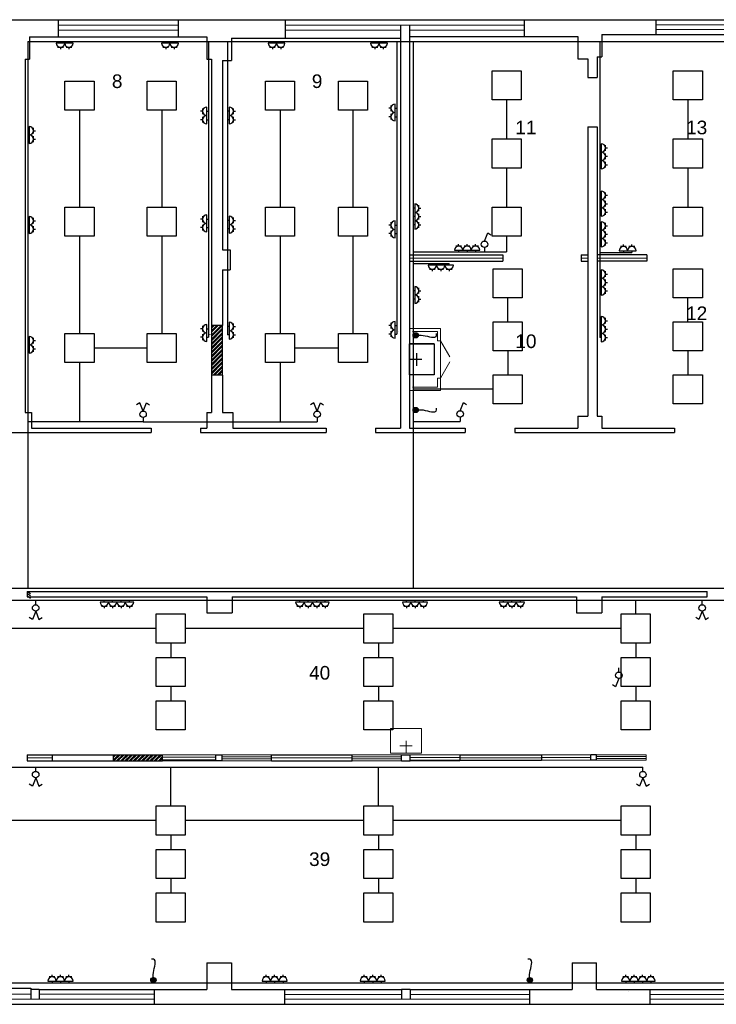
# Model space of a CAD drawing. Header units: millimetres. Extents: x 0 to 213933, y -10224 to 17079.
# Tile 3 of 7: x 9216 to 20471, y 0 to 15896. Entities that reach past the tile are written whole.
import ezdxf

# ---------------------------------------------------------------- set-up
doc = ezdxf.new("R2010")
doc.units = ezdxf.units.MM
doc.layers.get('0').update_dxf_attribs({"linetype": 'CONTINUOUS'})
for name, color, linetype, lineweight in [('1_eksplikacija', 8, 'CONTINUOUS', 15), ('1_ESOSAS_SIENAS', 7, 'CONTINUOUS', 30), ('1_PROJ_SIENAS', 6, 'CONTINUOUS', 25), ('1_sanehnika', 8, 'CONTINUOUS', 15), ('AVK-A_uzdevums', 1, 'CONTINUOUS', 30), ('AVK-V_uzdevums', 5, 'CONTINUOUS', 30)]:
    doc.layers.add(name, color=color, linetype=linetype, lineweight=lineweight)
doc.layers.add('_plans', color=7, linetype='CONTINUOUS')
doc.styles.add('PBL', font='arial.ttf')
doc.linetypes.add('BATTING', pattern='A,0.00254,-2.54,[134,ltypeshp.shx,S=2.54,R=0,X=-2.54,Y=0],-5.08,[134,ltypeshp.shx,S=2.54,R=180,X=2.54,Y=0],-2.54', length=10.16254)

# ---------------------------------------------------------------- blocks, each defined once
blk = doc.blocks.new('izlietne')
at = {"layer": '1_ESOSAS_SIENAS', "color": 0}
for p, q in [((-250.4, -398.68), (-250.4, 0)), ((250.5, 0), (-250.4, 0)), ((-250.4, 0), (-250.4, -398.68)), ((0, -197.63), (0, 0)), ((250.5, -398.68), (250.5, 0)), ((250.5, -398.68), (250.5, 0)), ((102.4, -120.05), (-98.7, -120.05)), ((-250.4, -398.68), (250.5, -398.68))]:
    blk.add_line(p, q, dxfattribs=at)
blk = doc.blocks.new('1stavs_sak')
at = {"linetype": 'ByBlock', "lineweight": 0}
h = blk.add_hatch(dxfattribs=at)
h.set_pattern_fill('ANSI32', color=8, scale=5, style=0)
h.set_pattern_definition([(45, (-31040.99, 34933.45), (-33.67596, 33.67596), []), (45, (-31018.537, 34933.45), (-33.67596, 33.67596), [])])
h.paths.add_polyline_path([(12495, 10957), (12316, 10957), (12316, 10156), (12495, 10156)])
h = blk.add_hatch(dxfattribs=at)
h.set_pattern_fill('ANSI32', color=8, scale=5, style=0)
h.set_pattern_definition([(45, (-32628.49, 28004.95), (-33.67596, 33.67596), []), (45, (-32606.037, 28004.95), (-33.67596, 33.67596), [])])
h.paths.add_polyline_path([(11525, 4029), (10728, 4029), (10728, 3929), (11525, 3930)])
at = {"layer": '1_ESOSAS_SIENAS', "color": 0}
for p, q in [((8237, 15896), (66671, 15896)), ((9839, 15896), (9839, 15617)), ((11776, 15896), (11776, 15617)), ((13508, 15896), (13508, 15596)), ((17367, 15896), (17367, 15624)), ((19495, 15896), (19495, 15656)), ((15367, 15808), (15367, 15596)), ((15515, 15808), (15515, 15624)), ((9377, 15617), (12238, 15617)), ((9377, 15617), (9377, 15258)), ((12238, 15617), (12238, 15258)), ((12636, 15596), (12636, 15236)), ((12636, 15596), (15367, 15596)), ((15367, 15596), (15367, 9299)), ((15515, 15624), (18235, 15624)), ((15515, 15624), (15515, 9299)), ((18235, 15624), (18235, 15265)), ((18623, 15656), (18623, 15296)), ((18623, 15656), (21392, 15656)), ((18235, 15265), (18394, 15265)), ((18394, 15265), (18394, 14965)), ((18545, 15296), (18545, 14965)), ((18545, 15296), (18623, 15296)), ((9306, 15258), (9306, 9557)), ((9306, 15258), (9377, 15258)), ((12238, 15258), (12316, 15258)), ((12316, 15258), (12316, 10957)), ((12495, 15236), (12495, 12178)), ((12495, 15236), (12636, 15236)), ((18394, 14965), (18545, 14965)), ((18394, 14167), (18394, 9497)), ((18394, 14167), (18545, 14167)), ((18545, 14167), (18545, 9497)), ((12495, 12178), (12615, 12178)), ((12615, 12178), (12615, 11857)), ((12495, 11857), (12615, 11857)), ((12495, 11857), (12495, 10957)), ((12495, 10957), (12316, 10957)), ((12316, 10156), (12316, 9557)), ((12495, 10156), (12316, 10156)), ((12495, 10156), (12495, 9557)), ((9306, 9557), (9409, 9557)), ((9409, 9557), (9409, 9299)), ((12238, 9557), (12316, 9557)), ((12238, 9557), (12238, 9299)), ((12495, 9557), (12658, 9557)), ((12658, 9557), (12658, 9299)), ((18235, 9497), (18235, 9299)), ((18235, 9497), (18394, 9497)), ((18545, 9497), (18623, 9497)), ((18623, 9497), (18623, 9299)), ((9049, 9229), (11338, 9229)), ((9409, 9299), (11338, 9299)), ((11338, 9299), (11338, 9229)), ((12136, 9299), (12238, 9299)), ((12136, 9299), (12136, 9229)), ((12136, 9229), (14168, 9229)), ((12658, 9299), (14168, 9299)), ((14168, 9299), (14168, 9229)), ((14965, 9299), (15367, 9299)), ((14965, 9299), (14965, 9229)), ((14965, 9229), (16415, 9229)), ((15515, 9299), (16415, 9299)), ((16415, 9299), (16415, 9229)), ((17216, 9299), (18235, 9299)), ((17216, 9299), (17216, 9229)), ((17216, 9229), (19794, 9229)), ((18623, 9299), (19794, 9299)), ((19794, 9299), (19794, 9229)), ((9338, 6667), (20324, 6667)), ((9338, 6579), (12238, 6579)), ((12238, 6579), (12238, 6318)), ((12647, 6579), (12647, 6318)), ((12647, 6579), (18214, 6579)), ((18214, 6579), (18214, 6318)), ((18623, 6579), (18623, 6318)), ((18623, 6579), (20324, 6579)), ((20324, 6579), (20324, 6667)), ((12238, 6318), (12647, 6318)), ((18214, 6318), (18623, 6318)), ((9749, 4029), (10728, 4029)), ((9749, 3929), (9749, 4029)), ((10728, 4029), (10728, 3929)), ((15385, 3930), (15385, 4029)), ((15526, 3930), (15526, 4029)), ((18443, 3940), (18443, 4029)), ((18535, 4029), (18443, 4029)), ((18535, 3940), (18535, 4029)), ((9749, 3929), (10728, 3929)), ((15385, 3930), (15526, 3930)), ((18535, 3940), (18443, 3940)), ((12238, 670), (12636, 670)), ((12238, 670), (12238, 240)), ((12636, 670), (12636, 240)), ((18143, 670), (18535, 670)), ((18143, 670), (18143, 240)), ((6668, 261), (9398, 261)), ((9398, 261), (9398, 81)), ((9529, 240), (9398, 240)), ((9529, 240), (12238, 240)), ((9529, 240), (9529, 81)), ((11388, 240), (11388, 0)), ((12636, 240), (15385, 240)), ((13497, 240), (13497, 0)), ((15385, 240), (15385, 81)), ((15526, 240), (18143, 240)), ((15526, 240), (15526, 81)), ((17455, 240), (17455, 0)), ((18535, 240), (21392, 240)), ((19396, 240), (19396, 0)), ((0, 0), (60163, 0))]:
    blk.add_line(p, q, dxfattribs=at)
at = {"layer": '1_ESOSAS_SIENAS', "color": 0, "lineweight": 5}
for p, q in [((9839, 15808), (11776, 15808)), ((13508, 15808), (17367, 15808)), ((19495, 15815), (23354, 15815)), ((19495, 15737), (21392, 15737)), ((9839, 15727), (11776, 15727)), ((13508, 15727), (15367, 15727)), ((15515, 15727), (17367, 15727)), ((7528, 162), (9398, 162)), ((9529, 162), (11388, 162)), ((7528, 81), (11388, 81)), ((13497, 159), (15385, 159)), ((13497, 81), (17455, 81)), ((15526, 159), (17455, 159)), ((19396, 159), (21392, 159)), ((19396, 81), (23354, 81))]:
    blk.add_line(p, q, dxfattribs=at)
at = {"layer": '1_ESOSAS_SIENAS', "color": 4, "lineweight": 0}
for p, q in [((11525, 4029), (12386, 4029)), ((12386, 3990), (11525, 3990)), ((12488, 4029), (13286, 4029)), ((13286, 3997), (12488, 3997)), ((13286, 3997), (12488, 3997)), ((14587, 4029), (15385, 4029)), ((15385, 3997), (14587, 3997)), ((15526, 4029), (16327, 4029)), ((16327, 3986), (15526, 3986)), ((16327, 3930), (16327, 4029)), ((16327, 3930), (16327, 4029)), ((17646, 4029), (19336, 4029)), ((17646, 3940), (17646, 4029)), ((17646, 3940), (17646, 4029)), ((18443, 3986), (17646, 3986)), ((18535, 4000), (19336, 4000)), ((19336, 3940), (19336, 4029)), ((19336, 3940), (19336, 4029)), ((12386, 3947), (11525, 3947)), ((11525, 3930), (13286, 3930)), ((13286, 3962), (12488, 3962)), ((13286, 3962), (12488, 3962)), ((15385, 3962), (14587, 3962)), ((14587, 3930), (15385, 3930)), ((16327, 3944), (15526, 3944)), ((15526, 3930), (16327, 3930)), ((18443, 3940), (17646, 3940)), ((18535, 3969), (19336, 3969)), ((18535, 3940), (19336, 3940))]:
    blk.add_line(p, q, dxfattribs=at)
at = {"layer": '1_ESOSAS_SIENAS', "linetype": 'ByBlock'}
for p, q in [((12386, 3930), (12386, 4029)), ((12386, 4029), (12488, 4029)), ((12488, 3930), (12488, 4029)), ((12488, 3930), (12488, 4029)), ((15385, 4029), (15526, 4029)), ((12488, 3930), (12386, 3930)), ((18535, 240), (18535, 670)), ((15526, 240), (15385, 240))]:
    blk.add_line(p, q, dxfattribs=at)
at = {"layer": '1_PROJ_SIENAS', "linetype": 'ByBlock'}
for p, q in [((15515, 12098), (17020, 12098)), ((17020, 12098), (17020, 11999)), ((18290, 12098), (18290, 11999)), ((18290, 12098), (18394, 12098)), ((19350, 12098), (18545, 12098)), ((19350, 12098), (19350, 11999)), ((15515, 11999), (17020, 11999)), ((18290, 11999), (18394, 11999)), ((19350, 11999), (18545, 11999)), ((12316, 10957), (12316, 10156)), ((12495, 10156), (12495, 10957)), ((9338, 6667), (9338, 6579)), ((9338, 6664), (9393, 6632)), ((9338, 6631), (9393, 6599)), ((9338, 6592), (9393, 6559)), ((9338, 4029), (9749, 4029)), ((9338, 4029), (9338, 3929)), ((10728, 4029), (11525, 4029)), ((11525, 3930), (11525, 4029)), ((13286, 3930), (13286, 4029)), ((13286, 3930), (13286, 4029)), ((13286, 3930), (13286, 4029)), ((13286, 4029), (14086, 4029)), ((14086, 4029), (14587, 4029)), ((14587, 3930), (14587, 4029)), ((16327, 4029), (17646, 4029)), ((16327, 4029), (16327, 3944)), ((17646, 4029), (17646, 3944)), ((9338, 3929), (9749, 3929)), ((10728, 3929), (11525, 3929)), ((13286, 3930), (14587, 3930)), ((16327, 3944), (17646, 3944))]:
    blk.add_line(p, q, dxfattribs=at)
at = {"layer": '1_PROJ_SIENAS', "color": 8, "linetype": 'BATTING', "lineweight": 0, "ltscale": 3}
for p, q in [((15515, 12048), (17020, 12048)), ((18290, 12048), (18394, 12048)), ((19350, 12048), (18545, 12048)), ((9338, 3979), (9749, 3979)), ((13286, 3979), (14587, 3979)), ((16327, 3979), (17646, 3979))]:
    blk.add_line(p, q, dxfattribs=at)
at = {"layer": '1_sanehnika', "linetype": 'ByBlock'}
for p, q in [((15965, 10711), (16015, 10711)), ((16015, 10711), (16165, 10451)), ((16015, 10111), (16165, 10371)), ((15965, 10111), (16016, 10111)), ((15208, 4452), (15208, 4053)), ((15208, 4053), (15208, 4452)), ((15208, 4452), (15706, 4452)), ((15706, 4452), (15706, 4053)), ((15706, 4452), (15706, 4053)), ((15558, 4173), (15356, 4173)), ((15459, 4254), (15459, 4053)), ((15706, 4053), (15208, 4053))]:
    blk.add_line(p, q, dxfattribs=at)
blk.add_lwpolyline([(16015, 9911), (15515, 9911), (15515, 10911), (16015, 10911)], close=True, dxfattribs=at)
for points in [[(15565, 10861), (15965, 10861), (15965, 10711)], [(15965, 10111), (15965, 9961), (15565, 9961)]]:
    blk.add_lwpolyline(points, dxfattribs=at)
at = {"layer": '1_sanehnika', "linetype": 'ByBlock', "xscale": -1, "rotation": 89.98981670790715}
blk.add_blockref('izlietne', (15515, 10411), dxfattribs=at)
at = {"layer": '1_eksplikacija', "linetype": 'ByBlock', "style": 'PBL'}
for s, p in [('8', (10706, 14793)), ('9', (13936, 14793)), ('11', (17224, 14046)), ('13', (19983, 14046)), ('12', (19983, 11046)), ('10', (17224, 10595)), ('40', (13892, 5242)), ('39', (13892, 2233))]:
    blk.add_text(s, height=220, dxfattribs=at).set_placement(p)

msp = doc.modelspace()

# ---------------------------------------------------------------- linework, layer by layer
at = {"layer": 'AVK-A_uzdevums', "color": 5}
for p, q in [((16726.537, 12322.981), (16779.894, 12455.429)), ((16779.894, 12455.429), (16830.443, 12424.568)), ((11209.282, 9577.984), (11262.64, 9710.432)), ((11262.64, 9710.432), (11313.189, 9679.57)), ((14021.174, 9577.984), (14074.532, 9710.432)), ((14074.532, 9710.432), (14125.081, 9679.57)), ((16333.538, 9583.286), (16386.895, 9715.734)), ((16386.895, 9715.734), (16437.444, 9684.872)), ((9421.346, 6213.29), (9370.797, 6244.151)), ((9474.703, 6345.738), (9421.346, 6213.29)), ((20190.05, 6213.29), (20139.501, 6244.151)), ((20243.408, 6345.738), (20190.05, 6213.29)), ((18896.931, 5259.325), (18843.574, 5126.877)), ((18843.574, 5126.877), (18793.025, 5157.739)), ((9421.346, 3523.155), (9370.797, 3554.016)), ((9474.703, 3655.603), (9421.346, 3523.155)), ((19232.694, 3523.155), (19182.145, 3554.016)), ((19286.051, 3655.603), (19232.694, 3523.155))]:
    msp.add_line(p, q, dxfattribs=at)
for centre in [(16726.537, 12270.26), (11209.282, 9525.262), (14021.174, 9525.262), (16333.538, 9530.565), (9474.703, 6398.459), (20243.408, 6398.459), (18896.931, 5312.047), (9474.703, 3708.324), (19286.051, 3708.324)]:
    msp.add_circle(centre, 52.722, dxfattribs=at)
at = {"layer": 'AVK-V_uzdevums', "color": 1}
for p, q in [((9345.969, 15544.121), (9345.969, 6715.618)), ((9345.969, 15544.121), (30254.702, 15544.121)), ((9944.245, 15518.278), (9808.322, 15518.278)), ((9829.587, 15450.317), (9876.283, 15450.317)), ((9876.283, 15518.278), (9876.283, 15544.121)), ((9876.283, 15450.317), (9922.98, 15450.317)), ((9876.283, 15450.317), (9876.283, 15417.694)), ((10080.167, 15518.278), (9944.245, 15518.278)), ((9965.509, 15450.317), (10012.206, 15450.317)), ((10012.206, 15518.278), (10012.206, 15544.121)), ((10012.206, 15450.317), (10058.902, 15450.317)), ((10012.206, 15450.317), (10012.206, 15417.694)), ((11644.479, 15518.278), (11508.557, 15518.278)), ((11529.822, 15450.317), (11576.518, 15450.317)), ((11576.518, 15518.278), (11576.518, 15544.121)), ((11576.518, 15450.317), (11623.215, 15450.317)), ((11576.518, 15450.317), (11576.518, 15417.694)), ((11780.401, 15518.278), (11644.479, 15518.278)), ((11665.744, 15450.317), (11712.44, 15450.317)), ((11712.44, 15518.278), (11712.44, 15544.121)), ((11712.44, 15450.317), (11759.137, 15450.317)), ((11712.44, 15450.317), (11712.44, 15417.694)), ((12265.931, 15544.121), (12265.931, 10770.897)), ((12576.126, 15544.121), (12576.126, 10806.431)), ((13366.259, 15518.278), (13230.337, 15518.278)), ((13251.601, 15450.317), (13298.298, 15450.317)), ((13298.298, 15518.278), (13298.298, 15544.121)), ((13298.298, 15450.317), (13344.995, 15450.317)), ((13298.298, 15450.317), (13298.298, 15417.694)), ((13502.181, 15518.278), (13366.259, 15518.278)), ((13387.523, 15450.317), (13434.22, 15450.317)), ((13434.22, 15518.278), (13434.22, 15544.121)), ((13434.22, 15450.317), (13480.917, 15450.317)), ((13434.22, 15450.317), (13434.22, 15417.694)), ((15021.555, 15518.278), (14885.633, 15518.278)), ((14906.897, 15450.317), (14953.594, 15450.317)), ((14953.594, 15518.278), (14953.594, 15544.121)), ((14953.594, 15450.317), (15000.29, 15450.317)), ((14953.594, 15450.317), (14953.594, 15417.694)), ((15157.477, 15518.278), (15021.555, 15518.278)), ((15042.819, 15450.317), (15089.516, 15450.317)), ((15089.516, 15518.278), (15089.516, 15544.121)), ((15089.516, 15450.317), (15136.213, 15450.317)), ((15089.516, 15450.317), (15089.516, 15417.694)), ((15308.449, 15544.121), (15308.449, 10820.969)), ((15571.958, 15544.121), (15571.958, 6715.618)), ((18587.3, 15544.121), (18587.3, 10764.283)), ((12240.088, 14349.63), (12240.088, 14485.552)), ((12601.969, 14485.153), (12601.969, 14349.231)), ((15214.645, 14465.82), (15182.021, 14465.82)), ((15214.645, 14512.517), (15214.645, 14465.82)), ((15214.645, 14465.82), (15214.645, 14419.123)), ((15282.606, 14397.859), (15282.606, 14533.781)), ((15282.606, 14465.82), (15308.449, 14465.82)), ((12172.127, 14417.591), (12139.504, 14417.591)), ((12172.127, 14464.288), (12172.127, 14417.591)), ((12172.127, 14417.591), (12172.127, 14370.895)), ((12172.127, 14328.366), (12172.127, 14281.669)), ((12240.088, 14417.591), (12265.931, 14417.591)), ((12240.088, 14213.708), (12240.088, 14349.63)), ((12601.969, 14417.192), (12576.126, 14417.192)), ((12601.969, 14349.231), (12601.969, 14213.309)), ((12669.93, 14417.192), (12669.93, 14463.889)), ((12669.93, 14370.495), (12669.93, 14417.192)), ((12669.93, 14417.192), (12702.554, 14417.192)), ((12669.93, 14281.27), (12669.93, 14327.967)), ((15214.645, 14329.898), (15182.021, 14329.898)), ((15214.645, 14376.595), (15214.645, 14329.898)), ((15214.645, 14329.898), (15214.645, 14283.201)), ((15282.606, 14261.937), (15282.606, 14397.859)), ((15282.606, 14329.898), (15308.449, 14329.898)), ((9371.812, 14171.392), (9371.812, 14035.47)), ((9439.773, 14103.431), (9439.773, 14150.128)), ((12172.127, 14281.669), (12139.504, 14281.669)), ((12172.127, 14281.669), (12172.127, 14234.973)), ((12240.088, 14281.669), (12265.931, 14281.669)), ((12601.969, 14281.27), (12576.126, 14281.27)), ((12669.93, 14234.573), (12669.93, 14281.27)), ((12669.93, 14281.27), (12702.554, 14281.27)), ((9371.812, 14103.431), (9345.969, 14103.431)), ((9371.812, 14035.47), (9371.812, 13899.548)), ((9439.773, 14056.734), (9439.773, 14103.431)), ((9439.773, 14103.431), (9472.396, 14103.431)), ((9439.773, 13967.509), (9439.773, 14014.206)), ((9371.812, 13967.509), (9345.969, 13967.509)), ((9439.773, 13920.812), (9439.773, 13967.509)), ((9439.773, 13967.509), (9472.396, 13967.509)), ((18613.143, 13894.007), (18613.143, 13758.085)), ((18681.104, 13826.046), (18681.104, 13872.743)), ((18613.143, 13826.046), (18587.3, 13826.046)), ((18613.143, 13690.124), (18587.3, 13690.124)), ((18613.143, 13758.085), (18613.143, 13622.163)), ((18681.104, 13779.349), (18681.104, 13826.046)), ((18681.104, 13826.046), (18713.728, 13826.046)), ((18681.104, 13690.124), (18681.104, 13736.821)), ((18681.104, 13643.427), (18681.104, 13690.124)), ((18681.104, 13690.124), (18713.728, 13690.124)), ((18613.143, 13554.202), (18587.3, 13554.202)), ((18613.143, 13622.163), (18613.143, 13486.241)), ((18681.104, 13554.202), (18681.104, 13600.899)), ((18681.104, 13507.505), (18681.104, 13554.202)), ((18681.104, 13554.202), (18713.728, 13554.202)), ((18613.143, 13061.695), (18587.3, 13061.695)), ((18613.143, 13129.656), (18613.143, 12993.734)), ((18681.104, 13061.695), (18681.104, 13108.391)), ((18681.104, 13014.998), (18681.104, 13061.695)), ((18681.104, 13061.695), (18713.728, 13061.695)), ((15597.801, 12921.438), (15597.801, 12785.516)), ((15665.762, 12853.477), (15665.762, 12900.174)), ((18613.143, 12925.773), (18587.3, 12925.773)), ((18613.143, 12993.734), (18613.143, 12857.812)), ((18681.104, 12925.773), (18681.104, 12972.469)), ((18681.104, 12879.076), (18681.104, 12925.773)), ((18681.104, 12925.773), (18713.728, 12925.773)), ((9371.812, 12718.071), (9371.812, 12582.149)), ((12172.127, 12722.343), (12172.127, 12675.646)), ((12240.088, 12607.685), (12240.088, 12743.607)), ((12601.969, 12723.646), (12601.969, 12587.724)), ((15597.801, 12853.477), (15571.958, 12853.477)), ((15597.801, 12717.555), (15571.958, 12717.555)), ((15597.801, 12785.516), (15597.801, 12649.594)), ((15665.762, 12806.781), (15665.762, 12853.477)), ((15665.762, 12853.477), (15698.385, 12853.477)), ((15665.762, 12717.555), (15665.762, 12764.252)), ((15665.762, 12670.859), (15665.762, 12717.555)), ((15665.762, 12717.555), (15698.385, 12717.555)), ((18613.143, 12789.851), (18587.3, 12789.851)), ((18613.143, 12857.812), (18613.143, 12721.89)), ((18681.104, 12789.851), (18681.104, 12836.547)), ((18681.104, 12743.154), (18681.104, 12789.851)), ((18681.104, 12789.851), (18713.728, 12789.851)), ((9371.812, 12650.11), (9345.969, 12650.11)), ((9371.812, 12582.149), (9371.812, 12446.227)), ((9439.773, 12650.11), (9439.773, 12696.807)), ((9439.773, 12603.413), (9439.773, 12650.11)), ((9439.773, 12650.11), (9472.396, 12650.11)), ((9439.773, 12514.188), (9439.773, 12560.885)), ((12172.127, 12675.646), (12139.504, 12675.646)), ((12172.127, 12675.646), (12172.127, 12628.949)), ((12172.127, 12586.421), (12172.127, 12539.724)), ((12240.088, 12675.646), (12265.931, 12675.646)), ((12240.088, 12471.763), (12240.088, 12607.685)), ((12601.969, 12655.685), (12576.126, 12655.685)), ((12601.969, 12587.724), (12601.969, 12451.802)), ((12669.93, 12655.685), (12669.93, 12702.382)), ((12669.93, 12608.989), (12669.93, 12655.685)), ((12669.93, 12655.685), (12702.554, 12655.685)), ((12669.93, 12519.763), (12669.93, 12566.46)), ((15214.645, 12578.423), (15182.021, 12578.423)), ((15214.645, 12625.12), (15214.645, 12578.423)), ((15214.645, 12578.423), (15214.645, 12531.727)), ((15282.606, 12510.462), (15282.606, 12646.384)), ((15282.606, 12578.423), (15308.449, 12578.423)), ((15597.801, 12581.633), (15571.958, 12581.633)), ((15597.801, 12649.594), (15597.801, 12513.672)), ((15665.762, 12581.633), (15665.762, 12628.33)), ((15665.762, 12534.937), (15665.762, 12581.633)), ((15665.762, 12581.633), (15698.385, 12581.633)), ((18613.143, 12567.127), (18587.3, 12567.127)), ((18613.143, 12635.088), (18613.143, 12499.166)), ((18681.104, 12567.127), (18681.104, 12613.824)), ((18681.104, 12520.43), (18681.104, 12567.127)), ((18681.104, 12567.127), (18713.728, 12567.127)), ((9371.812, 12514.188), (9345.969, 12514.188)), ((9439.773, 12467.491), (9439.773, 12514.188)), ((9439.773, 12514.188), (9472.396, 12514.188)), ((12172.127, 12539.724), (12139.504, 12539.724)), ((12172.127, 12539.724), (12172.127, 12493.027)), ((12240.088, 12539.724), (12265.931, 12539.724)), ((12601.969, 12519.763), (12576.126, 12519.763)), ((12669.93, 12473.066), (12669.93, 12519.763)), ((12669.93, 12519.763), (12702.554, 12519.763)), ((15214.645, 12442.501), (15182.021, 12442.501)), ((15214.645, 12489.198), (15214.645, 12442.501)), ((15214.645, 12442.501), (15214.645, 12395.804)), ((15282.606, 12374.54), (15282.606, 12510.462)), ((15282.606, 12442.501), (15308.449, 12442.501)), ((18613.143, 12431.205), (18587.3, 12431.205)), ((18613.143, 12499.166), (18613.143, 12363.244)), ((18681.104, 12431.205), (18681.104, 12477.902)), ((18681.104, 12384.508), (18681.104, 12431.205)), ((18681.104, 12431.205), (18713.728, 12431.205)), ((16308.295, 12241.858), (16261.598, 12241.858)), ((16308.295, 12241.858), (16308.295, 12274.481)), ((16354.992, 12241.858), (16308.295, 12241.858)), ((16444.217, 12241.858), (16397.52, 12241.858)), ((16444.217, 12241.858), (16444.217, 12274.481)), ((16490.914, 12241.858), (16444.217, 12241.858)), ((16580.139, 12241.858), (16533.442, 12241.858)), ((16580.139, 12241.858), (16580.139, 12274.481)), ((16626.836, 12241.858), (16580.139, 12241.858)), ((18613.143, 12295.283), (18587.3, 12295.283)), ((18613.143, 12363.244), (18613.143, 12227.322)), ((18681.104, 12295.283), (18681.104, 12341.98)), ((18681.104, 12248.586), (18681.104, 12295.283)), ((18681.104, 12295.283), (18713.728, 12295.283)), ((18969.812, 12233.779), (18969.812, 12266.403)), ((19105.734, 12233.779), (19105.734, 12266.403)), ((15571.958, 12148.054), (16580.139, 12148.054)), ((16240.334, 12173.897), (16376.256, 12173.897)), ((16308.295, 12173.897), (16308.295, 12148.054)), ((16376.256, 12173.897), (16512.178, 12173.897)), ((16444.217, 12173.897), (16444.217, 12148.054)), ((16512.178, 12173.897), (16648.1, 12173.897)), ((16580.139, 12173.897), (16580.139, 12148.054)), ((18587.3, 12139.975), (19105.734, 12139.975)), ((18901.851, 12165.818), (19037.773, 12165.818)), ((18969.812, 12233.779), (18923.116, 12233.779)), ((19016.509, 12233.779), (18969.812, 12233.779)), ((18969.812, 12165.818), (18969.812, 12139.975)), ((19037.773, 12165.818), (19173.696, 12165.818)), ((19105.734, 12233.779), (19059.038, 12233.779)), ((19152.431, 12233.779), (19105.734, 12233.779)), ((19105.734, 12165.818), (19105.734, 12139.975)), ((15571.958, 11960.547), (16154.792, 11960.547)), ((15950.909, 11934.704), (15814.987, 11934.704)), ((15882.948, 11934.704), (15882.948, 11960.547)), ((16086.831, 11934.704), (15950.909, 11934.704)), ((16018.87, 11934.704), (16018.87, 11960.547)), ((16222.753, 11934.704), (16086.831, 11934.704)), ((16154.792, 11934.704), (16154.792, 11960.547)), ((15836.251, 11866.743), (15882.948, 11866.743)), ((15882.948, 11866.743), (15929.645, 11866.743)), ((15882.948, 11866.743), (15882.948, 11834.12)), ((15972.173, 11866.743), (16018.87, 11866.743)), ((16018.87, 11866.743), (16065.567, 11866.743)), ((16018.87, 11866.743), (16018.87, 11834.12)), ((16108.095, 11866.743), (16154.792, 11866.743)), ((16154.792, 11866.743), (16201.489, 11866.743)), ((16154.792, 11866.743), (16154.792, 11834.12)), ((18613.143, 11788.94), (18587.3, 11788.94)), ((18613.143, 11856.901), (18613.143, 11720.979)), ((18681.104, 11788.94), (18681.104, 11835.636)), ((18681.104, 11742.243), (18681.104, 11788.94)), ((18681.104, 11788.94), (18713.728, 11788.94)), ((18613.143, 11653.018), (18587.3, 11653.018)), ((18613.143, 11720.979), (18613.143, 11585.057)), ((18681.104, 11653.018), (18681.104, 11699.714)), ((18681.104, 11606.321), (18681.104, 11653.018)), ((18681.104, 11653.018), (18713.728, 11653.018)), ((15597.801, 11520.119), (15571.958, 11520.119)), ((15597.801, 11588.08), (15597.801, 11452.158)), ((15597.801, 11452.158), (15597.801, 11316.236)), ((15665.762, 11520.119), (15665.762, 11566.816)), ((15665.762, 11473.422), (15665.762, 11520.119)), ((15665.762, 11520.119), (15698.385, 11520.119)), ((18613.143, 11517.096), (18587.3, 11517.096)), ((18613.143, 11585.057), (18613.143, 11449.135)), ((18681.104, 11517.096), (18681.104, 11563.792)), ((18681.104, 11470.399), (18681.104, 11517.096)), ((18681.104, 11517.096), (18713.728, 11517.096)), ((15597.801, 11384.197), (15571.958, 11384.197)), ((15665.762, 11384.197), (15665.762, 11430.894)), ((15665.762, 11337.5), (15665.762, 11384.197)), ((15665.762, 11384.197), (15698.385, 11384.197)), ((12240.088, 10838.858), (12240.088, 10974.78)), ((12601.969, 11010.314), (12601.969, 10874.392)), ((12669.93, 10942.353), (12669.93, 10989.05)), ((15214.645, 11003.587), (15214.645, 10956.891)), ((15282.606, 10888.93), (15282.606, 11024.852)), ((18613.143, 11036.127), (18587.3, 11036.127)), ((18613.143, 11104.088), (18613.143, 10968.166)), ((18681.104, 11036.127), (18681.104, 11082.823)), ((18681.104, 10989.43), (18681.104, 11036.127)), ((18681.104, 11036.127), (18713.728, 11036.127)), ((12172.127, 10906.819), (12139.504, 10906.819)), ((12172.127, 10953.516), (12172.127, 10906.819)), ((12172.127, 10906.819), (12172.127, 10860.122)), ((12172.127, 10817.594), (12172.127, 10770.897)), ((12240.088, 10906.819), (12265.931, 10906.819)), ((12240.088, 10702.936), (12240.088, 10838.858)), ((12601.969, 10942.353), (12576.126, 10942.353)), ((12601.969, 10874.392), (12601.969, 10738.47)), ((12669.93, 10895.657), (12669.93, 10942.353)), ((12669.93, 10942.353), (12702.554, 10942.353)), ((12669.93, 10806.431), (12669.93, 10853.128)), ((15214.645, 10956.891), (15182.021, 10956.891)), ((15214.645, 10820.969), (15182.021, 10820.969)), ((15214.645, 10956.891), (15214.645, 10910.194)), ((15214.645, 10867.665), (15214.645, 10820.969)), ((15214.645, 10820.969), (15214.645, 10774.272)), ((15282.606, 10956.891), (15308.449, 10956.891)), ((15282.606, 10753.008), (15282.606, 10888.93)), ((15282.606, 10820.969), (15308.449, 10820.969)), ((18613.143, 10900.205), (18587.3, 10900.205)), ((18613.143, 10968.166), (18613.143, 10832.244)), ((18613.143, 10832.244), (18613.143, 10696.322)), ((18681.104, 10900.205), (18681.104, 10946.901)), ((18681.104, 10853.508), (18681.104, 10900.205)), ((18681.104, 10900.205), (18713.728, 10900.205)), ((18681.104, 10764.283), (18681.104, 10810.979)), ((9371.812, 10715.529), (9345.969, 10715.529)), ((9371.812, 10783.49), (9371.812, 10647.568)), ((9439.773, 10715.529), (9439.773, 10762.226)), ((9439.773, 10668.833), (9439.773, 10715.529)), ((9439.773, 10715.529), (9472.396, 10715.529)), ((12172.127, 10770.897), (12139.504, 10770.897)), ((12172.127, 10770.897), (12172.127, 10724.2)), ((12240.088, 10770.897), (12265.931, 10770.897)), ((12601.969, 10806.431), (12576.126, 10806.431)), ((12669.93, 10759.735), (12669.93, 10806.431)), ((12669.93, 10806.431), (12702.554, 10806.431)), ((18613.143, 10764.283), (18587.3, 10764.283)), ((18681.104, 10717.586), (18681.104, 10764.283)), ((18681.104, 10764.283), (18713.728, 10764.283)), ((9371.812, 10579.607), (9345.969, 10579.607)), ((9371.812, 10647.568), (9371.812, 10511.646)), ((9439.773, 10579.607), (9439.773, 10626.304)), ((9439.773, 10532.911), (9439.773, 10579.607)), ((9439.773, 10579.607), (9472.396, 10579.607)), ((32625.853, 6715.618), (401.985, 6715.618)), ((21332.033, 6520.665), (6779.061, 6520.665)), ((10582.331, 6494.822), (10582.331, 6520.665)), ((10718.253, 6494.822), (10718.253, 6520.665)), ((10854.175, 6494.822), (10854.175, 6520.665)), ((10990.097, 6494.822), (10990.097, 6520.665)), ((13742.808, 6494.822), (13742.808, 6520.665)), ((13878.73, 6494.822), (13878.73, 6520.665)), ((14014.652, 6494.822), (14014.652, 6520.665)), ((14150.574, 6494.822), (14150.574, 6520.665)), ((15467.422, 6494.822), (15467.422, 6520.665)), ((15603.344, 6494.822), (15603.344, 6520.665)), ((15739.266, 6494.822), (15739.266, 6520.665)), ((17033.352, 6494.822), (17033.352, 6520.665)), ((17169.274, 6494.822), (17169.274, 6520.665)), ((17305.196, 6494.822), (17305.196, 6520.665)), ((10650.292, 6494.822), (10514.37, 6494.822)), ((10535.634, 6426.861), (10582.331, 6426.861)), ((10582.331, 6426.861), (10629.028, 6426.861)), ((10582.331, 6426.861), (10582.331, 6394.238)), ((10786.214, 6494.822), (10650.292, 6494.822)), ((10671.556, 6426.861), (10718.253, 6426.861)), ((10718.253, 6426.861), (10764.95, 6426.861)), ((10718.253, 6426.861), (10718.253, 6394.238)), ((10922.136, 6494.822), (10786.214, 6494.822)), ((10807.478, 6426.861), (10854.175, 6426.861)), ((10854.175, 6426.861), (10900.872, 6426.861)), ((10854.175, 6426.861), (10854.175, 6394.238)), ((11058.058, 6494.822), (10922.136, 6494.822)), ((10943.4, 6426.861), (10990.097, 6426.861)), ((10990.097, 6426.861), (11036.794, 6426.861)), ((10990.097, 6426.861), (10990.097, 6394.238)), ((13810.769, 6494.822), (13674.847, 6494.822)), ((13696.111, 6426.861), (13742.808, 6426.861)), ((13742.808, 6426.861), (13789.505, 6426.861)), ((13742.808, 6426.861), (13742.808, 6394.238)), ((13946.691, 6494.822), (13810.769, 6494.822)), ((13832.033, 6426.861), (13878.73, 6426.861)), ((13878.73, 6426.861), (13925.427, 6426.861)), ((13878.73, 6426.861), (13878.73, 6394.238)), ((14082.613, 6494.822), (13946.691, 6494.822)), ((13967.955, 6426.861), (14014.652, 6426.861)), ((14014.652, 6426.861), (14061.349, 6426.861)), ((14014.652, 6426.861), (14014.652, 6394.238)), ((14218.535, 6494.822), (14082.613, 6494.822)), ((14103.877, 6426.861), (14150.574, 6426.861)), ((14150.574, 6426.861), (14197.271, 6426.861)), ((14150.574, 6426.861), (14150.574, 6394.238)), ((15535.383, 6494.822), (15399.461, 6494.822)), ((15420.725, 6426.861), (15467.422, 6426.861)), ((15467.422, 6426.861), (15514.119, 6426.861)), ((15467.422, 6426.861), (15467.422, 6394.238)), ((15671.305, 6494.822), (15535.383, 6494.822)), ((15556.647, 6426.861), (15603.344, 6426.861)), ((15603.344, 6426.861), (15650.041, 6426.861)), ((15603.344, 6426.861), (15603.344, 6394.238)), ((15807.227, 6494.822), (15671.305, 6494.822)), ((15692.569, 6426.861), (15739.266, 6426.861)), ((15739.266, 6426.861), (15785.963, 6426.861)), ((15739.266, 6426.861), (15739.266, 6394.238)), ((17101.313, 6494.822), (16965.391, 6494.822)), ((16986.655, 6426.861), (17033.352, 6426.861)), ((17033.352, 6426.861), (17080.049, 6426.861)), ((17033.352, 6426.861), (17033.352, 6394.238)), ((17237.235, 6494.822), (17101.313, 6494.822)), ((17122.577, 6426.861), (17169.274, 6426.861)), ((17169.274, 6426.861), (17215.971, 6426.861)), ((17169.274, 6426.861), (17169.274, 6394.238)), ((17373.157, 6494.822), (17237.235, 6494.822)), ((17258.499, 6426.861), (17305.196, 6426.861)), ((17305.196, 6426.861), (17351.893, 6426.861)), ((17305.196, 6426.861), (17305.196, 6394.238)), ((6754.929, 348.228), (33241.959, 348.228)), ((9671.264, 374.071), (9807.186, 374.071)), ((9739.225, 442.032), (9692.528, 442.032)), ((9739.225, 442.032), (9739.225, 474.656)), ((9785.921, 442.032), (9739.225, 442.032)), ((9739.225, 374.071), (9739.225, 348.228)), ((9807.186, 374.071), (9943.108, 374.071)), ((9875.147, 442.032), (9828.45, 442.032)), ((9875.147, 442.032), (9875.147, 474.656)), ((9921.843, 442.032), (9875.147, 442.032)), ((9875.147, 374.071), (9875.147, 348.228)), ((9943.108, 374.071), (10079.03, 374.071)), ((10011.069, 442.032), (9964.372, 442.032)), ((10011.069, 442.032), (10011.069, 474.656)), ((10057.765, 442.032), (10011.069, 442.032)), ((10011.069, 374.071), (10011.069, 348.228)), ((13131.972, 374.071), (13267.894, 374.071)), ((13199.933, 442.032), (13153.236, 442.032)), ((13199.933, 442.032), (13199.933, 474.656)), ((13246.63, 442.032), (13199.933, 442.032)), ((13199.933, 374.071), (13199.933, 348.228)), ((13267.894, 374.071), (13403.816, 374.071)), ((13335.855, 442.032), (13289.158, 442.032)), ((13335.855, 442.032), (13335.855, 474.656)), ((13382.552, 442.032), (13335.855, 442.032)), ((13335.855, 374.071), (13335.855, 348.228)), ((13403.816, 374.071), (13539.738, 374.071)), ((13471.777, 442.032), (13425.08, 442.032)), ((13471.777, 442.032), (13471.777, 474.656)), ((13518.474, 442.032), (13471.777, 442.032)), ((13471.777, 374.071), (13471.777, 348.228)), ((14715.661, 374.071), (14851.583, 374.071)), ((14783.622, 442.032), (14736.925, 442.032)), ((14783.622, 442.032), (14783.622, 474.656)), ((14830.319, 442.032), (14783.622, 442.032)), ((14783.622, 374.071), (14783.622, 348.228)), ((14851.583, 374.071), (14987.505, 374.071)), ((14919.544, 442.032), (14872.847, 442.032)), ((14919.544, 442.032), (14919.544, 474.656)), ((14966.241, 442.032), (14919.544, 442.032)), ((14919.544, 374.071), (14919.544, 348.228)), ((14987.505, 374.071), (15123.427, 374.071)), ((15055.466, 442.032), (15008.769, 442.032)), ((15055.466, 442.032), (15055.466, 474.656)), ((15102.163, 442.032), (15055.466, 442.032)), ((15055.466, 374.071), (15055.466, 348.228)), ((18939.02, 374.071), (19074.942, 374.071)), ((19006.981, 442.032), (18960.284, 442.032)), ((19006.981, 442.032), (19006.981, 474.656)), ((19053.678, 442.032), (19006.981, 442.032)), ((19006.981, 374.071), (19006.981, 348.228)), ((19074.942, 374.071), (19210.864, 374.071)), ((19142.903, 442.032), (19096.206, 442.032)), ((19142.903, 442.032), (19142.903, 474.656)), ((19189.6, 442.032), (19142.903, 442.032)), ((19142.903, 374.071), (19142.903, 348.228)), ((19210.864, 374.071), (19346.786, 374.071)), ((19278.825, 442.032), (19232.128, 442.032)), ((19278.825, 442.032), (19278.825, 474.656)), ((19325.522, 442.032), (19278.825, 442.032)), ((19278.825, 374.071), (19278.825, 348.228)), ((19346.786, 374.071), (19482.708, 374.071)), ((19414.747, 442.032), (19368.05, 442.032)), ((19414.747, 442.032), (19414.747, 474.656)), ((19461.444, 442.032), (19414.747, 442.032)), ((19414.747, 374.071), (19414.747, 348.228))]:
    msp.add_line(p, q, dxfattribs=at)
at = {"layer": 'AVK-V_uzdevums', "color": 5}
for p, q in [((17082.435, 14602.535), (17082.435, 13969.955)), ((20011.181, 14602.535), (20011.181, 13969.955)), ((10182.929, 14434.983), (10182.929, 12867.963)), ((11510.681, 14434.983), (11510.681, 12867.963)), ((13422.378, 14434.983), (13422.378, 12867.963)), ((14600.329, 14434.983), (14600.329, 12867.963)), ((17082.435, 13500.543), (17082.435, 12867.963)), ((20011.181, 13500.543), (20011.181, 12867.963)), ((10182.929, 12398.551), (10182.929, 10831.531)), ((11510.681, 12398.551), (11510.681, 10831.531)), ((13422.378, 12398.551), (13422.378, 10831.531)), ((14600.329, 12398.551), (14600.329, 10831.531)), ((17082.435, 12398.551), (17082.435, 12148.054)), ((16580.139, 12148.054), (17082.435, 12148.054)), ((16726.537, 12217.538), (16726.537, 12148.054)), ((17101.659, 11019.159), (17101.659, 11404.741)), ((20011.181, 11019.159), (20011.181, 11404.741)), ((10417.86, 10596.824), (11275.751, 10596.824)), ((13657.309, 10596.824), (14365.399, 10596.824)), ((17101.659, 10549.746), (17101.659, 10164.163)), ((20011.181, 10549.746), (20011.181, 10164.163)), ((10182.929, 10362.118), (10182.929, 9403.056)), ((13422.378, 10362.118), (13422.378, 9403.056)), ((16866.728, 9929.457), (15571.958, 9929.457)), ((11155.925, 9710.432), (11105.376, 9679.57)), ((11209.282, 9577.984), (11155.925, 9710.432)), ((13967.817, 9710.432), (13917.268, 9679.57)), ((14021.174, 9577.984), (13967.817, 9710.432)), ((11209.282, 9403.056), (9345.969, 9403.056)), ((11209.282, 9472.541), (11209.282, 9403.056)), ((11209.282, 9403.056), (14021.174, 9403.056)), ((14021.174, 9472.541), (14021.174, 9403.056)), ((15571.958, 9408.358), (16333.538, 9408.358)), ((16333.538, 9477.843), (16333.538, 9408.358)), ((9474.703, 6451.181), (9474.703, 6520.665)), ((19169.052, 6302.064), (19169.052, 6520.665)), ((20243.408, 6451.181), (20243.408, 6520.665)), ((9474.703, 6345.738), (9528.061, 6213.29)), ((9528.061, 6213.29), (9578.609, 6244.151)), ((20243.408, 6345.738), (20296.765, 6213.29)), ((20296.765, 6213.29), (20347.314, 6244.151)), ((11422.38, 6067.358), (9009.148, 6067.358)), ((14776.003, 6067.358), (11892.242, 6067.358)), ((18934.122, 6067.358), (15245.864, 6067.358)), ((11657.311, 5832.652), (11657.311, 5600.053)), ((15010.933, 5832.652), (15010.933, 5600.053)), ((19169.052, 5832.652), (19169.052, 5600.053)), ((18896.931, 5364.769), (18896.931, 5434.253)), ((11657.311, 5130.641), (11657.311, 4898.042)), ((15010.933, 5130.641), (15010.933, 4898.042)), ((19169.052, 5130.641), (19169.052, 4898.042)), ((6618.927, 3830.53), (19286.051, 3830.53)), ((9474.703, 3761.046), (9474.703, 3830.53)), ((11657.311, 3202.144), (11657.311, 3830.53)), ((15010.933, 3202.144), (15010.933, 3830.53)), ((19286.051, 3761.046), (19286.051, 3830.53)), ((9474.703, 3655.603), (9528.061, 3523.155)), ((9528.061, 3523.155), (9578.609, 3554.016)), ((19286.051, 3655.603), (19339.409, 3523.155)), ((19339.409, 3523.155), (19389.957, 3554.016)), ((11422.38, 2967.437), (9009.148, 2967.437)), ((14776.003, 2967.437), (11892.242, 2967.437)), ((18934.122, 2967.437), (15245.864, 2967.437)), ((11657.311, 2732.731), (11657.311, 2500.133)), ((15010.933, 2732.731), (15010.933, 2500.133)), ((19169.052, 2732.731), (19169.052, 2500.133)), ((11657.311, 2030.72), (11657.311, 1798.122)), ((15010.933, 2030.72), (15010.933, 1798.122)), ((19169.052, 2030.72), (19169.052, 1798.122))]:
    msp.add_line(p, q, dxfattribs=at)
for points in [[(16847.505, 15071.947), (17317.366, 15071.947), (17317.366, 14602.535), (16847.505, 14602.535)], [(19776.251, 15071.947), (20246.112, 15071.947), (20246.112, 14602.535), (19776.251, 14602.535)], [(9947.999, 14904.396), (10417.86, 14904.396), (10417.86, 14434.983), (9947.999, 14434.983)], [(11275.751, 14904.396), (11745.612, 14904.396), (11745.612, 14434.983), (11275.751, 14434.983)], [(13187.448, 14904.396), (13657.309, 14904.396), (13657.309, 14434.983), (13187.448, 14434.983)], [(14365.399, 14904.396), (14835.26, 14904.396), (14835.26, 14434.983), (14365.399, 14434.983)], [(16847.505, 13969.955), (17317.366, 13969.955), (17317.366, 13500.543), (16847.505, 13500.543)], [(19776.251, 13969.955), (20246.112, 13969.955), (20246.112, 13500.543), (19776.251, 13500.543)], [(9947.999, 12867.963), (10417.86, 12867.963), (10417.86, 12398.551), (9947.999, 12398.551)], [(11275.751, 12867.963), (11745.612, 12867.963), (11745.612, 12398.551), (11275.751, 12398.551)], [(13187.448, 12867.963), (13657.309, 12867.963), (13657.309, 12398.551), (13187.448, 12398.551)], [(14365.399, 12867.963), (14835.26, 12867.963), (14835.26, 12398.551), (14365.399, 12398.551)], [(16847.505, 12867.963), (17317.366, 12867.963), (17317.366, 12398.551), (16847.505, 12398.551)], [(19776.251, 12867.963), (20246.112, 12867.963), (20246.112, 12398.551), (19776.251, 12398.551)], [(16866.728, 11874.154), (17336.589, 11874.154), (17336.589, 11404.741), (16866.728, 11404.741)], [(19776.251, 11874.154), (20246.112, 11874.154), (20246.112, 11404.741), (19776.251, 11404.741)], [(16866.728, 11019.159), (17336.589, 11019.159), (17336.589, 10549.746), (16866.728, 10549.746)], [(16866.728, 11019.159), (17336.589, 11019.159), (17336.589, 10549.746), (16866.728, 10549.746)], [(19776.251, 11019.159), (20246.112, 11019.159), (20246.112, 10549.746), (19776.251, 10549.746)], [(19776.251, 11019.159), (20246.112, 11019.159), (20246.112, 10549.746), (19776.251, 10549.746)], [(9947.999, 10831.531), (10417.86, 10831.531), (10417.86, 10362.118), (9947.999, 10362.118)], [(11275.751, 10831.531), (11745.612, 10831.531), (11745.612, 10362.118), (11275.751, 10362.118)], [(13187.448, 10831.531), (13657.309, 10831.531), (13657.309, 10362.118), (13187.448, 10362.118)], [(14365.399, 10831.531), (14835.26, 10831.531), (14835.26, 10362.118), (14365.399, 10362.118)], [(16866.728, 10164.163), (17336.589, 10164.163), (17336.589, 9694.751), (16866.728, 9694.751)], [(19776.251, 10164.163), (20246.112, 10164.163), (20246.112, 9694.751), (19776.251, 9694.751)], [(11422.38, 6302.064), (11892.242, 6302.064), (11892.242, 5832.652), (11422.38, 5832.652)], [(14776.003, 6302.064), (15245.864, 6302.064), (15245.864, 5832.652), (14776.003, 5832.652)], [(18934.122, 6302.064), (19403.983, 6302.064), (19403.983, 5832.652), (18934.122, 5832.652)], [(11422.38, 5600.053), (11892.242, 5600.053), (11892.242, 5130.641), (11422.38, 5130.641)], [(11422.38, 5600.053), (11892.242, 5600.053), (11892.242, 5130.641), (11422.38, 5130.641)], [(14776.003, 5600.053), (15245.864, 5600.053), (15245.864, 5130.641), (14776.003, 5130.641)], [(14776.003, 5600.053), (15245.864, 5600.053), (15245.864, 5130.641), (14776.003, 5130.641)], [(18934.122, 5600.053), (19403.983, 5600.053), (19403.983, 5130.641), (18934.122, 5130.641)], [(18934.122, 5600.053), (19403.983, 5600.053), (19403.983, 5130.641), (18934.122, 5130.641)], [(11422.38, 4898.042), (11892.242, 4898.042), (11892.242, 4428.63), (11422.38, 4428.63)], [(14776.003, 4898.042), (15245.864, 4898.042), (15245.864, 4428.63), (14776.003, 4428.63)], [(18934.122, 4898.042), (19403.983, 4898.042), (19403.983, 4428.63), (18934.122, 4428.63)], [(11422.38, 3202.144), (11892.242, 3202.144), (11892.242, 2732.731), (11422.38, 2732.731)], [(14776.003, 3202.144), (15245.864, 3202.144), (15245.864, 2732.731), (14776.003, 2732.731)], [(18934.122, 3202.144), (19403.983, 3202.144), (19403.983, 2732.731), (18934.122, 2732.731)], [(11422.38, 2500.133), (11892.242, 2500.133), (11892.242, 2030.72), (11422.38, 2030.72)], [(11422.38, 2500.133), (11892.242, 2500.133), (11892.242, 2030.72), (11422.38, 2030.72)], [(14776.003, 2500.133), (15245.864, 2500.133), (15245.864, 2030.72), (14776.003, 2030.72)], [(14776.003, 2500.133), (15245.864, 2500.133), (15245.864, 2030.72), (14776.003, 2030.72)], [(18934.122, 2500.133), (19403.983, 2500.133), (19403.983, 2030.72), (18934.122, 2030.72)], [(18934.122, 2500.133), (19403.983, 2500.133), (19403.983, 2030.72), (18934.122, 2030.72)], [(11422.38, 1798.122), (11892.242, 1798.122), (11892.242, 1328.709), (11422.38, 1328.709)], [(14776.003, 1798.122), (15245.864, 1798.122), (15245.864, 1328.709), (14776.003, 1328.709)], [(18934.122, 1798.122), (19403.983, 1798.122), (19403.983, 1328.709), (18934.122, 1328.709)]]:
    msp.add_lwpolyline(points, close=True, dxfattribs=at)
at = {"layer": 'AVK-V_uzdevums', "color": 1}
for centre, radius in [((15614.071, 10799.557), 42.113), ((15614.071, 10799.557), 42.113), ((15614.071, 10799.557), 42.113), ((15614.071, 10799.557), 42.113), ((15614.071, 10799.557), 38.946), ((15614.071, 10799.557), 36.143), ((15614.071, 10799.557), 33.48), ((15614.071, 10799.557), 31.378), ((15614.071, 10799.557), 28.856), ((15614.071, 10799.557), 26.053), ((15614.071, 10799.557), 23.39), ((15614.071, 10799.557), 20.728), ((15614.071, 10799.557), 18.765), ((15614.071, 10799.557), 16.986), ((15614.071, 10799.557), 14.982), ((15614.071, 10799.557), 13.02), ((15614.071, 10799.557), 10.918), ((15614.071, 10799.557), 8.955), ((15614.071, 10799.557), 7.274), ((15614.071, 10799.557), 5.312), ((15614.071, 10799.557), 3.35), ((15614.071, 10799.557), 1.744), ((15614.071, 9595.022), 42.113), ((15614.071, 9595.022), 42.113), ((15614.071, 9595.022), 42.113), ((15614.071, 9595.022), 42.113), ((15614.071, 9595.022), 38.946), ((15614.071, 9595.022), 36.143), ((15614.071, 9595.022), 33.48), ((15614.071, 9595.022), 31.378), ((15614.071, 9595.022), 28.856), ((15614.071, 9595.022), 26.053), ((15614.071, 9595.022), 23.39), ((15614.071, 9595.022), 20.728), ((15614.071, 9595.022), 18.765), ((15614.071, 9595.022), 16.986), ((15614.071, 9595.022), 14.982), ((15614.071, 9595.022), 13.02), ((15614.071, 9595.022), 10.918), ((15614.071, 9595.022), 8.955), ((15614.071, 9595.022), 7.274), ((15614.071, 9595.022), 5.312), ((15614.071, 9595.022), 3.35), ((15614.071, 9595.022), 1.744), ((11376.643, 390.341), 42.113), ((11376.643, 390.341), 42.113), ((11376.643, 390.341), 42.113), ((11376.643, 390.341), 42.113), ((11376.643, 390.341), 38.946), ((11376.643, 390.341), 36.143), ((11376.643, 390.341), 33.48), ((11376.643, 390.341), 31.378), ((11376.643, 390.341), 28.856), ((11376.643, 390.341), 26.053), ((11376.643, 390.341), 23.39), ((11376.643, 390.341), 20.728), ((11376.643, 390.341), 18.765), ((11376.643, 390.341), 16.986), ((11376.643, 390.341), 14.982), ((11376.643, 390.341), 13.02), ((11376.643, 390.341), 10.918), ((11376.643, 390.341), 8.955), ((11376.643, 390.341), 7.274), ((11376.643, 390.341), 5.312), ((11376.643, 390.341), 3.35), ((11376.643, 390.341), 1.744), ((17458.668, 390.341), 42.113), ((17458.668, 390.341), 42.113), ((17458.668, 390.341), 42.113), ((17458.668, 390.341), 42.113), ((17458.668, 390.341), 38.946), ((17458.668, 390.341), 36.143), ((17458.668, 390.341), 33.48), ((17458.668, 390.341), 31.378), ((17458.668, 390.341), 28.856), ((17458.668, 390.341), 26.053), ((17458.668, 390.341), 23.39), ((17458.668, 390.341), 20.728), ((17458.668, 390.341), 18.765), ((17458.668, 390.341), 16.986), ((17458.668, 390.341), 14.982), ((17458.668, 390.341), 13.02), ((17458.668, 390.341), 10.918), ((17458.668, 390.341), 8.955), ((17458.668, 390.341), 7.274), ((17458.668, 390.341), 5.312), ((17458.668, 390.341), 3.35), ((17458.668, 390.341), 1.744)]:
    msp.add_circle(centre, radius, dxfattribs=at)
for centre, start, end in [((9876.283, 15518.278), 180, 0), ((10012.206, 15518.278), 180, 0), ((11576.518, 15518.278), 180, 0), ((11712.44, 15518.278), 180, 0), ((13298.298, 15518.278), 180, 0), ((13434.22, 15518.278), 180, 0), ((14953.594, 15518.278), 180, 0), ((15089.516, 15518.278), 180, 0), ((12240.088, 14417.591), 90, 270), ((12601.969, 14417.192), 270, 90), ((15282.606, 14465.82), 90, 270), ((12240.088, 14281.669), 90, 270), ((12601.969, 14281.27), 270, 90), ((15282.606, 14329.898), 90, 270), ((9371.812, 14103.431), 270, 90), ((9371.812, 13967.509), 270, 90), ((18613.143, 13826.046), 270, 90), ((18613.143, 13690.124), 270, 90), ((18613.143, 13554.202), 270, 90), ((18613.143, 13061.695), 270, 90), ((15597.801, 12853.477), 270, 90), ((18613.143, 12925.773), 270, 90), ((9371.812, 12650.11), 270, 90), ((12240.088, 12675.646), 90, 270), ((12601.969, 12655.685), 270, 90), ((15597.801, 12717.555), 270, 90), ((18613.143, 12789.851), 270, 90), ((9371.812, 12514.188), 270, 90), ((12240.088, 12539.724), 90, 270), ((12601.969, 12519.763), 270, 90), ((15282.606, 12578.423), 90, 270), ((15597.801, 12581.633), 270, 90), ((18613.143, 12567.127), 270, 90), ((15282.606, 12442.501), 90, 270), ((18613.143, 12431.205), 270, 90), ((16308.295, 12173.897), 0, 180), ((16444.217, 12173.897), 0, 180), ((16580.139, 12173.897), 0, 180), ((18613.143, 12295.283), 270, 90), ((18969.812, 12165.818), 0, 180), ((19105.734, 12165.818), 0, 180), ((15882.948, 11934.704), 180, 0), ((16018.87, 11934.704), 180, 0), ((16154.792, 11934.704), 180, 0), ((18613.143, 11788.94), 270, 90), ((18613.143, 11653.018), 270, 90), ((15597.801, 11520.119), 270, 90), ((15597.801, 11384.197), 270, 90), ((18613.143, 11517.096), 270, 90), ((12240.088, 10906.819), 90, 270), ((12601.969, 10942.353), 270, 90), ((15282.606, 10956.891), 90, 270), ((18613.143, 11036.127), 270, 90), ((12240.088, 10770.897), 90, 270), ((12601.969, 10806.431), 270, 90), ((15282.606, 10820.969), 90, 270), ((18613.143, 10900.205), 270, 90), ((18613.143, 10764.283), 270, 90), ((9371.812, 10715.529), 270, 90), ((9371.812, 10579.607), 270, 90), ((10582.331, 6494.822), 180, 0), ((10718.253, 6494.822), 180, 0), ((10854.175, 6494.822), 180, 0), ((10990.097, 6494.822), 180, 0), ((13742.808, 6494.822), 180, 0), ((13878.73, 6494.822), 180, 0), ((14014.652, 6494.822), 180, 0), ((14150.574, 6494.822), 180, 0), ((15467.422, 6494.822), 180, 0), ((15603.344, 6494.822), 180, 0), ((15739.266, 6494.822), 180, 0), ((17033.352, 6494.822), 180, 0), ((17169.274, 6494.822), 180, 0), ((17305.196, 6494.822), 180, 0), ((9739.225, 374.071), 0, 180), ((9875.147, 374.071), 0, 180), ((10011.069, 374.071), 0, 180), ((13199.933, 374.071), 0, 180), ((13335.855, 374.071), 0, 180), ((13471.777, 374.071), 0, 180), ((14783.622, 374.071), 0, 180), ((14919.544, 374.071), 0, 180), ((15055.466, 374.071), 0, 180), ((19006.981, 374.071), 0, 180), ((19142.903, 374.071), 0, 180), ((19278.825, 374.071), 0, 180), ((19414.747, 374.071), 0, 180)]:
    msp.add_arc(centre, 67.961, start, end, dxfattribs=at)
at = {"layer": 'AVK-V_uzdevums', "color": 18, "true_color": 0x000000}
for centre, start, end in [((12240.088, 10770.897), 35.9088004, 36.5465739), ((15282.606, 10820.969), 35.9088004, 36.5465739), ((19006.981, 265.773), 305.9088004, 306.5465739)]:
    msp.add_arc(centre, 67.961, start, end, dxfattribs=at)
at = {"layer": 'AVK-V_uzdevums', "color": 1}
for points in [[(15614.071, 10799.557), (15734.789, 10799.557), (15952.301, 10799.557), (15952.301, 10831.046)], [(15614.071, 9595.022), (15734.789, 9595.022), (15952.301, 9595.022), (15952.301, 9626.511)], [(11376.643, 390.341), (11376.643, 511.059), (11376.643, 728.571), (11345.154, 728.571)], [(17458.668, 390.341), (17458.668, 511.059), (17458.668, 728.571), (17427.179, 728.571)]]:
    msp.add_spline(points, degree=3, dxfattribs=at)

# ---------------------------------------------------------------- block references
at = {"layer": '_plans'}
msp.add_blockref('1stavs_sak', (0, 0), dxfattribs=at)

doc.saveas('drawing.dxf')
